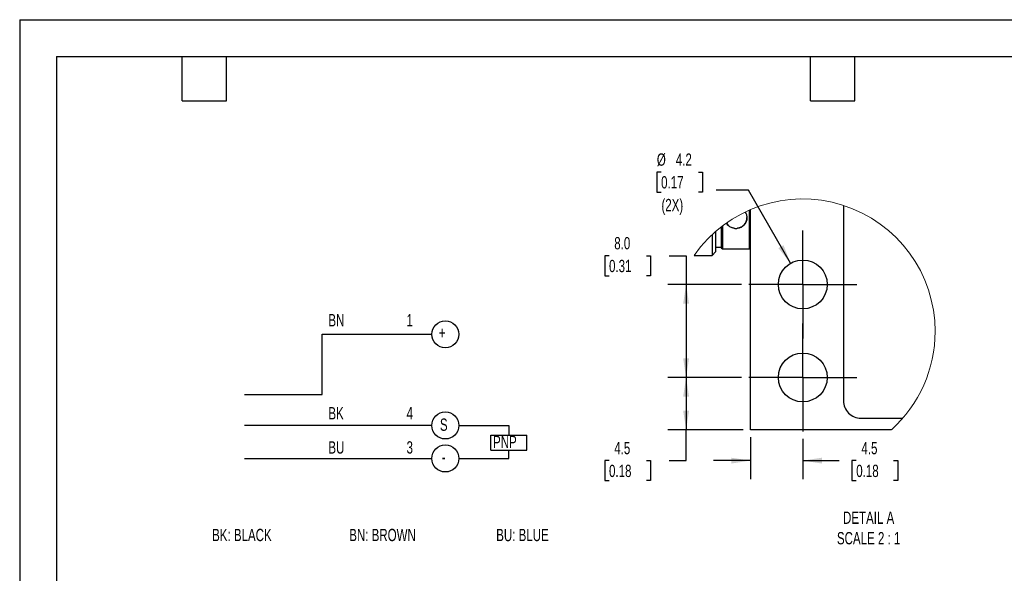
# Model space of a CAD drawing. Header units: millimetres. Extents: x 0 to 279, y 0 to 216.
# Tile 2 of 5: x 0 to 169, y 121 to 216. Entities that reach past the tile are written whole.
import ezdxf

# ---------------------------------------------------------------- set-up
doc = ezdxf.new("R2010")
doc.units = ezdxf.units.MM
doc.linetypes.add('CENTERX2', pattern=[20.32, 12.7, -2.54, 2.54, -2.54])
doc.layers.add('CENTER', color=40, linetype='CENTERX2')
doc.layers.add('DIMENSIONS', color=140, linetype='Continuous', lineweight=25)
doc.layers.add('TEXT', color=140, linetype='Continuous', lineweight=25)
doc.styles.add('SLDTEXTSTYLE0', font='TXT', dxfattribs={"width": 0.7})
doc.dimstyles.new('SLDDIMSTYLE10', dxfattribs={"dimtxt": 2.158008, "dimasz": 3.302, "dimexe": 0, "dimexo": 0.0625, "dimgap": 0.539502, "dimtad": 0, "dimtih": 1, "dimtoh": 1, "dimdec": 1, "dimlfac": 0.5, "dimrnd": 1e-09, "dimzin": 12, "dimdsep": 46, "dimtxsty": 'SLDTEXTSTYLE0', "dimsah": 1, "dimcen": 0.09, "dimadec": 0, "dimazin": 3, "dimtfac": 1, "dimtdec": 1, "dimtmove": 0, "dimatfit": 0, "dimfxl": 0, "dimfrac": 2, "dimtolj": 1, "dimtzin": 12, "dimarcsym": 0})
doc.dimstyles.new('SLDDIMSTYLE7', dxfattribs={"dimtxt": 2.158008, "dimasz": 3.302, "dimexe": 0, "dimexo": 0.0625, "dimgap": 0.539502, "dimtad": 0, "dimtih": 1, "dimtoh": 1, "dimdec": 1, "dimlfac": 0.5, "dimrnd": 1e-09, "dimzin": 12, "dimdsep": 46, "dimtxsty": 'SLDTEXTSTYLE0', "dimsah": 1, "dimcen": 0, "dimadec": 0, "dimazin": 3, "dimtfac": 1, "dimtdec": 1, "dimtofl": 0, "dimtmove": 0, "dimatfit": 3, "dimfxl": 0, "dimfrac": 2, "dimtolj": 1, "dimtzin": 12, "dimarcsym": 0})
doc.dimstyles.new('SLDDIMSTYLE8', dxfattribs={"dimtxt": 2.158008, "dimasz": 3.302, "dimexe": 0, "dimexo": 0.0625, "dimgap": 0.539502, "dimtad": 0, "dimtih": 1, "dimtoh": 1, "dimdec": 1, "dimlfac": 0.5, "dimrnd": 1e-09, "dimzin": 4, "dimdsep": 46, "dimtxsty": 'SLDTEXTSTYLE0', "dimsah": 1, "dimcen": 0.09, "dimadec": 0, "dimazin": 1, "dimtfac": 1, "dimtdec": 1, "dimtofl": 0, "dimtmove": 0, "dimatfit": 3, "dimfxl": 0, "dimfrac": 2, "dimtolj": 1, "dimtzin": 12, "dimarcsym": 0})
doc.dimstyles.new('SLDDIMSTYLE9', dxfattribs={"dimtxt": 2.158008, "dimasz": 3.302, "dimexe": 0, "dimexo": 0.0625, "dimgap": 0.539502, "dimtad": 0, "dimtih": 1, "dimtoh": 1, "dimdec": 1, "dimlfac": 0.5, "dimrnd": 1e-09, "dimzin": 12, "dimdsep": 46, "dimtxsty": 'SLDTEXTSTYLE0', "dimsah": 1, "dimcen": 0.09, "dimadec": 0, "dimazin": 3, "dimtfac": 1, "dimtdec": 1, "dimtofl": 0, "dimtmove": 0, "dimatfit": 3, "dimfxl": 0, "dimfrac": 2, "dimtolj": 1, "dimtzin": 12, "dimarcsym": 0})

# ---------------------------------------------------------------- blocks, each defined once
blk = doc.blocks.new('SW_NOTE_0')
at = {"color": 0, "linetype": 'Continuous', "lineweight": 18, "insert": (0, 4.09), "char_height": 3.175, "attachment_point": 1, "style": 'SLDTEXTSTYLE0'}
blk.add_mtext('BU', dxfattribs=at)
blk = doc.blocks.new('SW_NOTE_0_1')
at = {"color": 0, "linetype": 'Continuous', "lineweight": 18, "insert": (0, 4.09), "char_height": 3.175, "attachment_point": 1, "style": 'SLDTEXTSTYLE0'}
blk.add_mtext('BK', dxfattribs=at)
blk = doc.blocks.new('SW_NOTE_0_2')
at = {"color": 0, "linetype": 'Continuous', "lineweight": 18, "insert": (0, 4.09), "char_height": 3.175, "attachment_point": 1, "style": 'SLDTEXTSTYLE0'}
blk.add_mtext('BN', dxfattribs=at)
blk = doc.blocks.new('SW_NOTE_0_3')
at = {"color": 0, "linetype": 'Continuous', "lineweight": 18, "insert": (0, 4.09), "char_height": 3.17, "attachment_point": 1, "style": 'SLDTEXTSTYLE0'}
blk.add_mtext('3', dxfattribs=at)
blk = doc.blocks.new('SW_NOTE_0_4')
at = {"color": 0, "linetype": 'Continuous', "lineweight": 18, "insert": (0, 4.09), "char_height": 3.17, "attachment_point": 1, "style": 'SLDTEXTSTYLE0'}
blk.add_mtext('4', dxfattribs=at)
blk = doc.blocks.new('SW_NOTE_0_5')
at = {"color": 0, "linetype": 'Continuous', "lineweight": 18, "insert": (0, 4.09), "char_height": 3.17, "attachment_point": 1, "style": 'SLDTEXTSTYLE0'}
blk.add_mtext('1', dxfattribs=at)
blk = doc.blocks.new('SW_NOTE_0_6')
at = {"color": 0, "linetype": 'Continuous', "lineweight": 18, "insert": (0, 4.09), "char_height": 3.175, "attachment_point": 1, "style": 'SLDTEXTSTYLE0'}
blk.add_mtext('PNP', dxfattribs=at)
blk = doc.blocks.new('SW_NOTE_0_7')
at = {"color": 0, "linetype": 'Continuous', "lineweight": 18, "insert": (0, 4.09), "char_height": 3.17, "attachment_point": 1, "style": 'SLDTEXTSTYLE0'}
blk.add_mtext('S', dxfattribs=at)
blk = doc.blocks.new('SW_NOTE_0_8')
at = {"color": 0, "linetype": 'Continuous', "lineweight": 18, "insert": (0, 4.09), "char_height": 3.17, "attachment_point": 1, "style": 'SLDTEXTSTYLE0'}
blk.add_mtext('+', dxfattribs=at)
blk = doc.blocks.new('SW_NOTE_0_9')
at = {"color": 0, "linetype": 'Continuous', "lineweight": 18, "insert": (0, 4.09), "char_height": 3.17, "attachment_point": 1, "style": 'SLDTEXTSTYLE0'}
blk.add_mtext('-', dxfattribs=at)
blk = doc.blocks.new('SW_NOTE_0_10')
at = {"layer": 'DIMENSIONS', "color": 0, "insert": (0, 4.09), "char_height": 3.175, "attachment_point": 1, "style": 'SLDTEXTSTYLE0'}
blk.add_mtext('BU: BLUE', dxfattribs=at)
blk = doc.blocks.new('SW_NOTE_0_11')
at = {"layer": 'DIMENSIONS', "color": 0, "insert": (0, 4.09), "char_height": 3.175, "attachment_point": 1, "style": 'SLDTEXTSTYLE0'}
blk.add_mtext('BN: BROWN', dxfattribs=at)
blk = doc.blocks.new('SW_NOTE_0_12')
at = {"layer": 'DIMENSIONS', "color": 0, "insert": (0, 4.09), "char_height": 3.175, "attachment_point": 1, "style": 'SLDTEXTSTYLE0'}
blk.add_mtext('BK: BLACK', dxfattribs=at)
blk = doc.blocks.new('Block1')
for p, q in [((86.75, 226.27), (86.75, 241.78)), ((86.75, 241.78), (115.01, 241.78)), ((66.74, 226.27), (86.75, 226.27)), ((115.01, 218.27), (66.74, 218.27)), ((121.99, 218.27), (134.86, 218.27)), ((134.86, 218.27), (134.86, 215.76)), ((130.19, 211.87), (130.19, 215.76)), ((130.19, 215.76), (139.54, 215.76)), ((139.54, 211.87), (139.54, 215.76)), ((130.19, 211.87), (139.54, 211.87)), ((134.86, 209.76), (134.86, 211.92)), ((66.74, 209.76), (115.01, 209.76)), ((121.99, 209.76), (134.86, 209.76))]:
    blk.add_line(p, q)
for centre in [(118.5, 241.78), (118.5, 218.27), (118.5, 209.76)]:
    blk.add_circle(centre, 3.49)
at = {"color": 7, "linetype": 'Continuous', "lineweight": 18}
for name, p in [('SW_NOTE_0_2', (88.34, 242.92)), ('SW_NOTE_0_5', (108.5, 242.92)), ('SW_NOTE_0_8', (116.82, 239.69)), ('SW_NOTE_0_1', (88.34, 218.92)), ('SW_NOTE_0_4', (108.5, 218.92)), ('SW_NOTE_0_7', (117.1, 215.97)), ('SW_NOTE_0', (88.34, 210.1)), ('SW_NOTE_0_3', (108.5, 210.1)), ('SW_NOTE_0_6', (130.8, 211.51)), ('SW_NOTE_0_9', (117.59, 207.61))]:
    blk.add_blockref(name, p, dxfattribs=at)
at = {"layer": 'DIMENSIONS', "color": 140}
for name, p in [('SW_NOTE_0_12', (58.37, 187.51)), ('SW_NOTE_0_11', (93.72, 187.51)), ('SW_NOTE_0_10', (131.61, 187.51))]:
    blk.add_blockref(name, p, dxfattribs=at)
blk = doc.blocks.new('_D_9')
at = {"layer": 'DIMENSIONS'}
for p, q in [((110.24, 189.69), (109.52, 189.69)), ((109.52, 189.69), (109.52, 186.26)), ((116.66, 189.69), (117.38, 189.69)), ((117.38, 189.69), (117.38, 186.26)), ((109.52, 186.26), (110.24, 186.26)), ((117.38, 186.26), (116.66, 186.26)), ((125.25, 186.56), (119.69, 186.56)), ((132.49, 174.01), (125.25, 186.56))]:
    blk.add_line(p, q, dxfattribs=at)
blk.add_solid([(132.49, 174.01), (131.28, 177.12), (130.4, 176.62)], dxfattribs=at)
at = {"layer": 'DIMENSIONS', "char_height": 2.117, "attachment_point": 1, "style": 'SLDTEXTSTYLE0'}
for s, insert in [('%%c', (109.51, 192.9)), ('4.2', (112.77, 192.9)), ('0.17', (110.24, 188.99)), ('(2X)', (110.3, 185.08))]:
    blk.add_mtext(s, dxfattribs=dict(at, insert=insert))
blk = doc.blocks.new('_D_10')
at = {"layer": 'DIMENSIONS'}
for p, q in [((101.29, 175.3), (100.57, 175.3)), ((100.57, 175.3), (100.57, 171.87)), ((107.71, 175.3), (108.43, 175.3)), ((108.43, 175.3), (108.43, 171.87)), ((111.6, 175.3), (114.54, 175.3)), ((114.54, 175.3), (114.54, 170.37)), ((100.57, 171.87), (101.29, 171.87)), ((108.43, 171.87), (107.71, 171.87)), ((124.04, 170.37), (111.37, 170.37)), ((114.54, 170.37), (114.54, 154.37)), ((124.04, 154.37), (111.37, 154.37))]:
    blk.add_line(p, q, dxfattribs=at)
for points in [[(114.54, 170.37), (114.03, 167.07), (115.05, 167.07)], [(114.54, 154.37), (115.05, 157.67), (114.03, 157.67)]]:
    blk.add_solid(points, dxfattribs=at)
at = {"layer": 'DIMENSIONS', "char_height": 2.117, "attachment_point": 1, "style": 'SLDTEXTSTYLE0'}
for s, insert in [('8.0', (102.19, 178.52)), ('0.31', (101.29, 174.6))]:
    blk.add_mtext(s, dxfattribs=dict(at, insert=insert))
blk = doc.blocks.new('_D_11')
at = {"layer": 'DIMENSIONS'}
for p, q in [((124.04, 154.37), (111.37, 154.37)), ((114.54, 154.37), (114.54, 145.37)), ((124.32, 145.37), (111.37, 145.37)), ((114.54, 140.07), (114.54, 145.37)), ((101.29, 140.07), (100.57, 140.07)), ((100.57, 140.07), (100.57, 136.64)), ((107.71, 140.07), (108.43, 140.07)), ((108.43, 140.07), (108.43, 136.64)), ((111.6, 140.07), (114.54, 140.07)), ((100.57, 136.64), (101.29, 136.64)), ((108.43, 136.64), (107.71, 136.64))]:
    blk.add_line(p, q, dxfattribs=at)
for points in [[(114.54, 154.37), (114.03, 151.07), (115.05, 151.07)], [(114.54, 145.37), (115.05, 148.67), (114.03, 148.67)]]:
    blk.add_solid(points, dxfattribs=at)
at = {"layer": 'DIMENSIONS', "char_height": 2.117, "attachment_point": 1, "style": 'SLDTEXTSTYLE0'}
for s, insert in [('4.5', (102.19, 143.28)), ('0.18', (101.29, 139.36))]:
    blk.add_mtext(s, dxfattribs=dict(at, insert=insert))
blk = doc.blocks.new('_D_12')
at = {"layer": 'DIMENSIONS'}
for p, q in [((125.59, 144.1), (125.59, 136.89)), ((134.59, 143.82), (134.59, 136.89)), ((125.59, 140.07), (119.24, 140.07)), ((134.59, 140.07), (140.85, 140.07)), ((143.78, 140.07), (143.05, 140.07)), ((143.05, 140.07), (143.05, 136.64)), ((150.19, 140.07), (150.91, 140.07)), ((150.91, 140.07), (150.91, 136.64)), ((143.05, 136.64), (143.78, 136.64)), ((150.91, 136.64), (150.19, 136.64))]:
    blk.add_line(p, q, dxfattribs=at)
for points in [[(125.59, 140.07), (122.29, 140.57), (122.29, 139.56)], [(134.59, 140.07), (137.89, 139.56), (137.89, 140.57)]]:
    blk.add_solid(points, dxfattribs=at)
at = {"layer": 'DIMENSIONS', "char_height": 2.117, "attachment_point": 1, "style": 'SLDTEXTSTYLE0'}
for s, insert in [('4.5', (144.67, 143.28)), ('0.18', (143.78, 139.36))]:
    blk.add_mtext(s, dxfattribs=dict(at, insert=insert))
blk = doc.blocks.new('SW_CENTERMARKSYMBOL_3')
at = {"layer": 'CENTER', "color": 0}
for p, q in [((0, 5.08), (0, 9.28)), ((0, 0), (0, 5.08)), ((-5.08, 0), (-9.28, 0)), ((0, 0), (-5.08, 0)), ((0, 0), (0, -5.08)), ((0, 0), (5.08, 0)), ((5.08, 0), (9.28, 0)), ((0, -5.08), (0, -9.28))]:
    blk.add_line(p, q, dxfattribs=at)
blk = doc.blocks.new('SW_CENTERMARKSYMBOL_4')
at = {"layer": 'CENTER', "color": 0}
for p, q in [((0, 5.08), (0, 9.28)), ((0, 0), (0, 5.08)), ((-5.08, 0), (-9.28, 0)), ((0, 0), (-5.08, 0)), ((0, 0), (0, -5.08)), ((0, 0), (5.08, 0)), ((5.08, 0), (9.28, 0)), ((0, -5.08), (0, -9.28))]:
    blk.add_line(p, q, dxfattribs=at)

msp = doc.modelspace()

# ---------------------------------------------------------------- linework, layer by layer
at = {"color": 7, "linetype": 'Continuous'}
for q in [(0, 0), (279.4, 215.9)]:
    msp.add_line((0, 215.9), q, dxfattribs=at)
for p, q in [((125.39, 183.15), (125.39, 176.48)), ((125.59, 145.37), (125.59, 183.23)), ((141.59, 183.96), (141.59, 150.37)), ((119.59, 179.47), (119.59, 175.98)), ((120.59, 180.29), (120.59, 176.68)), ((120.79, 180.44), (120.79, 176.48)), ((118.99, 178.93), (118.99, 175.38)), ((119.59, 176.77), (120.59, 176.77)), ((120.59, 176.68), (120.59, 176.67)), ((120.59, 176.67), (120.79, 176.47)), ((120.79, 176.48), (120.79, 176.47)), ((120.79, 176.47), (125.39, 176.47)), ((125.39, 176.47), (125.59, 176.67)), ((125.39, 176.48), (125.39, 176.47)), ((115.91, 175.37), (118.99, 175.37)), ((118.99, 175.37), (119.59, 175.97)), ((118.99, 175.38), (118.99, 175.37)), ((119.59, 175.98), (119.59, 175.97)), ((144.59, 147.37), (151.77, 147.37)), ((149.81, 145.37), (125.59, 145.37))]:
    msp.add_line(p, q)
for centre in [(134.59, 170.37), (134.59, 154.37)]:
    msp.add_circle(centre, 4.2)
at = {"color": 7, "linetype": 'Continuous', "lineweight": 18}
for start, end in [(360, 144.9571), (312.0361, 360)]:
    msp.add_arc((134.56, 162.29), 22.78, start, end, dxfattribs=at)
for centre, radius, start, end in [((123.13, 181.87), 1.86, 278.0408, 359.4953), ((123.04, 181.83), 1.82, 209.4896, 262.1227), ((123.09, 181.95), 1.95, 261.1755, 278.8245), ((144.59, 150.37), 3, 179.9999, 270)]:
    msp.add_arc(centre, radius, start, end)
for points, knots in [([(124.66, 182.81), (124.72, 182.72), (124.91, 182.46), (125.02, 181.93), (124.96, 181.31), (124.7, 180.76), (124.26, 180.33), (123.79, 180.1), (123.49, 180.04), (123.39, 180.02)], [0, 0, 0, 0, 0.089372, 0.261993, 0.425691, 0.585174, 0.749428, 0.921665, 1, 1, 1, 1]), ([(122.79, 180.02), (122.59, 180.07), (122.19, 180.17), (121.71, 180.5), (121.53, 180.8), (121.45, 180.92)], [0, 0, 0, 0, 0.374252, 0.738794, 1, 1, 1, 1])]:
    msp.add_open_spline(points, degree=3, knots=knots)
at = {"layer": 'TEXT'}
for p, q in [((6.35, 209.55), (273.05, 209.55)), ((6.35, 209.55), (6.35, 6.35)), ((27.94, 201.93), (27.94, 209.55)), ((35.56, 201.93), (35.56, 209.55)), ((135.89, 201.93), (135.89, 209.55)), ((143.51, 201.93), (143.51, 209.55)), ((27.94, 201.93), (35.56, 201.93)), ((135.89, 201.93), (143.51, 201.93))]:
    msp.add_line(p, q, dxfattribs=at)

# ---------------------------------------------------------------- block references
at = {"xscale": 0.6666666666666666, "yscale": 0.6666666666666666, "zscale": 0.6666666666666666}
msp.add_blockref('Block1', (-5.84, 0.6), dxfattribs=at)
at = {"layer": 'CENTER'}
for name, p in [('SW_CENTERMARKSYMBOL_3', (134.59, 170.37)), ('SW_CENTERMARKSYMBOL_4', (134.59, 154.37))]:
    msp.add_blockref(name, p, dxfattribs=at)

# ---------------------------------------------------------------- texts
at = {"layer": 'DIMENSIONS', "insert": (145.91, 131.31), "char_height": 2.1167, "attachment_point": 2, "style": 'SLDTEXTSTYLE0'}
msp.add_mtext('DETAIL A^JSCALE 2 : 1', dxfattribs=at)

# ---------------------------------------------------------------- dimensions: what is measured, and where the dimension line sits
at = {"layer": 'DIMENSIONS'}
dim = msp.add_diameter_dim_2p(p1=(136.69, 166.73), p2=(132.49, 174.01), text='<>\\P(2X)', dimstyle='SLDDIMSTYLE7', dxfattribs=at)
dim.commit()
dim.dimension.update_dxf_attribs({"geometry": '_D_9', "text_midpoint": (113.45, 187.67), "dimtype": 163})
for base, p1, p2, dimstyle, picture, middle in [((114.54, 154.37), (125.31, 170.37), (125.31, 154.37), 'SLDDIMSTYLE8', '_D_10', (114.54, 175.3)), ((114.54, 145.37), (125.31, 154.37), (125.59, 145.37), 'SLDDIMSTYLE9', '_D_11', (114.54, 140.07))]:
    dim = msp.add_linear_dim(base=base, p1=p1, p2=p2, angle=90, dimstyle=dimstyle, dxfattribs=at)
    dim.commit()
    dim.dimension.update_dxf_attribs({"geometry": picture, "text_midpoint": middle, "dimtype": 160})
dim = msp.add_linear_dim(base=(125.59, 140.07), p1=(134.59, 145.09), p2=(125.59, 145.37), dimstyle='SLDDIMSTYLE10', dxfattribs=at)
dim.commit()
dim.dimension.update_dxf_attribs({"geometry": '_D_12', "text_midpoint": (146.98, 140.07), "dimtype": 160})

doc.saveas('drawing.dxf')
